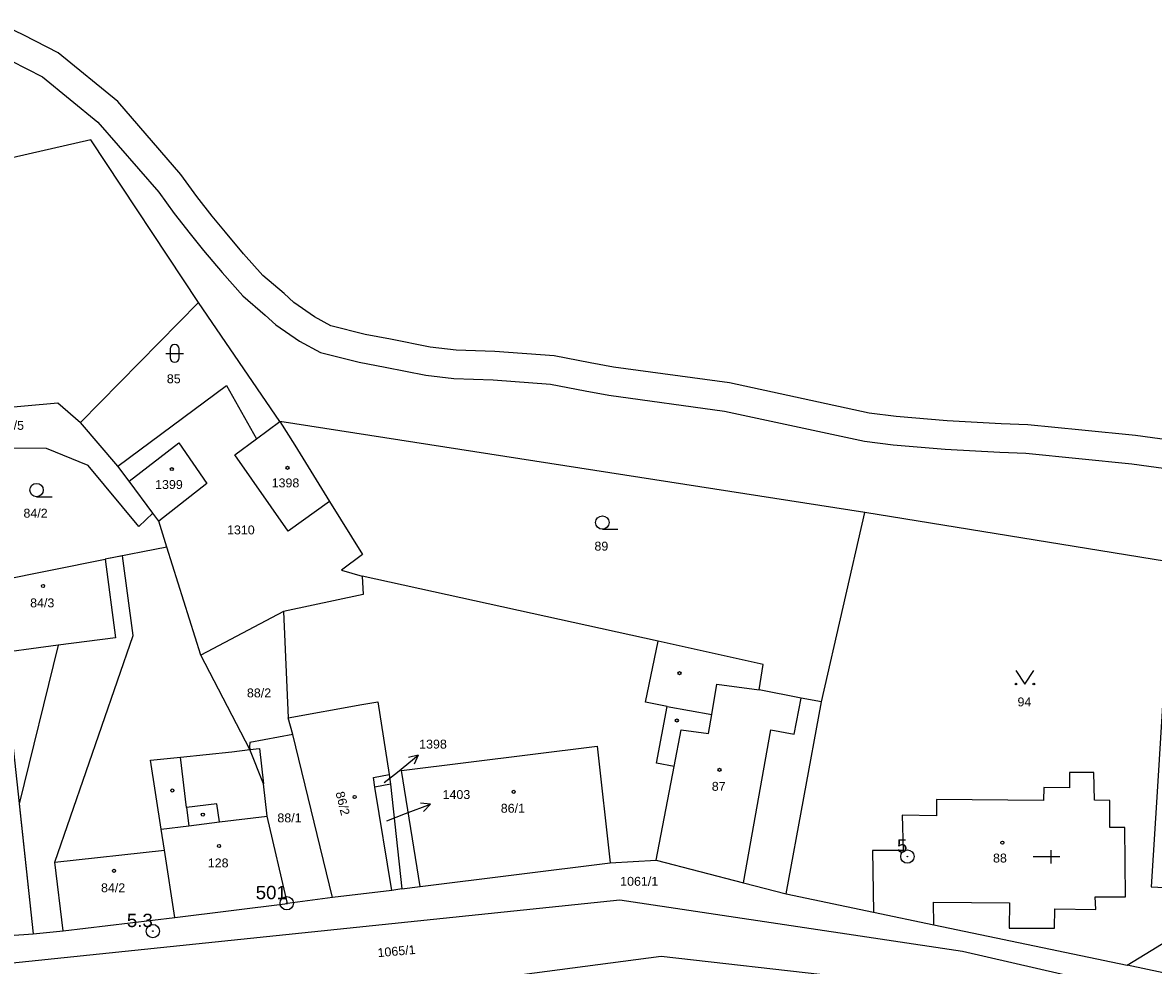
# Model space of a CAD drawing. Header units: metres. Extents: x -747283 to -746243, y -1022515 to -1021544.
# Tile 35 of 43: x -746846 to -746719, y -1021726 to -1021620. Entities that reach past the tile are written whole.
import ezdxf
from ezdxf.enums import TextEntityAlignment as Align

# ---------------------------------------------------------------- set-up
doc = ezdxf.new("R2010")
doc.units = ezdxf.units.M
doc.header["$MEASUREMENT"] = 0
for name, color, linetype in [('101', 251, 'CONTINUOUS'), ('1016', 251, 'CONTINUOUS'), ('1029', 251, 'CONTINUOUS'), ('18', 251, 'CONTINUOUS'), ('21800', 251, 'CONTINUOUS'), ('21900', 251, 'CONTINUOUS'), ('23700', 251, 'CONTINUOUS'), ('304', 251, 'CONTINUOUS'), ('314', 251, 'CONTINUOUS'), ('316', 251, 'CONTINUOUS'), ('402', 251, 'CONTINUOUS'), ('404', 251, 'CONTINUOUS'), ('409', 251, 'CONTINUOUS')]:
    doc.layers.add(name, color=color, linetype=linetype)
doc.styles.add('Arial', font='arial.ttf', dxfattribs={"height": 1})
doc.styles.get("Standard").update_dxf_attribs({"font": 'arial.ttf'})

# ---------------------------------------------------------------- blocks, each defined once
blk = doc.blocks.new('4_02$0')
at = {"layer": '404', "linetype": 'Continuous'}
blk.add_circle((-0.01, 0), 0.175, dxfattribs=at)
blk = doc.blocks.new('1029$2')
at = {"layer": '1029', "color": 0, "linetype": 'Continuous'}
for p, q in [((0, 3), (-0.5, 2)), ((0, 0), (0, 3)), ((0, 3), (0.5, 2))]:
    blk.add_line(p, q, dxfattribs=at)
blk = doc.blocks.new('3_04$4')
at = {"layer": '304', "linetype": 'Continuous'}
blk.add_line((0.01, 0), (1.76, 0), dxfattribs=at)
blk.add_circle((0.01, 0.75), 0.75, dxfattribs=at)
blk = doc.blocks.new('3_16$6')
at = {"layer": '316', "linetype": 'Continuous'}
for p, q in [((-0.5, 1.5), (-0.5, 0.5)), ((0.5, 0.5), (0.5, 1.5)), ((-1, 1), (1, 1))]:
    blk.add_line(p, q, dxfattribs=at)
for centre, start, end in [((0, 1.5), 0, 180), ((0, 0.5), 180, 359.9879)]:
    blk.add_arc(centre, 0.5, start, end, dxfattribs=at)
blk = doc.blocks.new('3_14$5')
at = {"layer": '314', "linetype": 'Continuous'}
blk.add_lwpolyline([(-1, 1.5), (0, 0), (1, 1.5)], dxfattribs=at)
for centre in [(-1, 0), (1, 0)]:
    blk.add_circle(centre, 0.1, dxfattribs=at)
blk = doc.blocks.new('1_01$20')
at = {"layer": '101', "linetype": 'Continuous'}
for radius in [0.75, 0.03]:
    blk.add_circle((0, 0), radius, dxfattribs=at)
blk = doc.blocks.new('4_09$22')
at = {"layer": '409', "color": 255, "linetype": 'Continuous'}
for p, q in [((0, 3), (0, 0)), ((-0.75, 2), (0.75, 2))]:
    blk.add_line(p, q, dxfattribs=at)

msp = doc.modelspace()

# ---------------------------------------------------------------- linework, layer by layer
at = {"layer": '1029'}
for p, q in [((-746805.01, -1021705.79), (-746803.52, -1021704.6)), ((-746804.72, -1021710.07), (-746802.62, -1021709.27))]:
    msp.add_line(p, q, dxfattribs=at)
at = {"layer": '21800'}
for p, q in [((-746775.65, -1021696.77), (-746774.23, -1021689.92)), ((-746758.97, -1021700.36), (-746758.18, -1021696.29)), ((-746773.2, -1021697.24), (-746775.65, -1021696.77)), ((-746774.4, -1021703.61), (-746773.2, -1021697.24)), ((-746773.2, -1021697.24), (-746768.21, -1021698.13)), ((-746764.65, -1021717.04), (-746761.58, -1021699.87)), ((-746761.58, -1021699.87), (-746758.97, -1021700.36)), ((-746846.75, -1021701.17), (-746844.42, -1021722.75)), ((-746803.05, -1021704.44), (-746781.08, -1021701.68)), ((-746781.08, -1021701.68), (-746779.62, -1021714.79)), ((-746827.19, -1021708.59), (-746827.87, -1021702.92)), ((-746772.44, -1021703.97), (-746774.4, -1021703.61)), ((-746800.96, -1021717.45), (-746803.05, -1021704.44)), ((-746823.79, -1021708.16), (-746827.19, -1021708.59)), ((-746827.19, -1021708.59), (-746826.94, -1021710.64)), ((-746823.5, -1021710.21), (-746823.79, -1021708.16)), ((-746826.94, -1021710.64), (-746823.5, -1021710.21)), ((-746823.5, -1021710.21), (-746818.16, -1021709.54)), ((-746830.05, -1021711.03), (-746826.94, -1021710.64))]:
    msp.add_line(p, q, dxfattribs=at)
msp.add_lwpolyline([(-746820.08, -1021702.09), (-746819.02, -1021701.95), (-746818.57, -1021705.93)], dxfattribs=at)
at = {"layer": '21900'}
for p, q in [((-746839.1, -1021665.36), (-746825.85, -1021651.89)), ((-746816.72, -1021665.23), (-746825.85, -1021651.89)), ((-746834.92, -1021670.25), (-746839.1, -1021665.36)), ((-746819.36, -1021667.2), (-746816.72, -1021665.23)), ((-746751.01, -1021675.48), (-746816.72, -1021665.23)), ((-746833.65, -1021671.96), (-746834.92, -1021670.25)), ((-746831, -1021675.54), (-746833.65, -1021671.96)), ((-746830.33, -1021676.45), (-746831, -1021675.54)), ((-746755.87, -1021696.73), (-746751.01, -1021675.48)), ((-746705.29, -1021682.88), (-746751.01, -1021675.48)), ((-746829.42, -1021679.34), (-746830.33, -1021676.45)), ((-746829.42, -1021679.34), (-746836.35, -1021680.7)), ((-746825.58, -1021691.47), (-746829.42, -1021679.34)), ((-746851.76, -1021683.82), (-746836.35, -1021680.7)), ((-746816.31, -1021686.56), (-746825.58, -1021691.47)), ((-746816.31, -1021686.56), (-746815.77, -1021698.5)), ((-746820.08, -1021702.09), (-746825.58, -1021691.47)), ((-746759.85, -1021718.29), (-746755.87, -1021696.73)), ((-746815.27, -1021700.37), (-746815.77, -1021698.5)), ((-746815.27, -1021700.37), (-746820.1, -1021701.3)), ((-746810.82, -1021718.69), (-746815.27, -1021700.37)), ((-746804.45, -1021704.88), (-746804.28, -1021705.96)), ((-746804.28, -1021705.96), (-746806.05, -1021706.3)), ((-746804.16, -1021717.89), (-746806.05, -1021706.3)), ((-746804.28, -1021705.96), (-746803.01, -1021717.73)), ((-746828.53, -1021720.93), (-746829.66, -1021713.37)), ((-746803.01, -1021717.73), (-746804.16, -1021717.89)), ((-746803.01, -1021717.73), (-746800.96, -1021717.45)), ((-746810.82, -1021718.69), (-746815.88, -1021719.36)), ((-746804.16, -1021717.89), (-746810.82, -1021718.69)), ((-746759.85, -1021718.29), (-746750.06, -1021720.32)), ((-746828.53, -1021720.93), (-746815.88, -1021719.36)), ((-746750.06, -1021720.32), (-746743.28, -1021721.75)), ((-746841.05, -1021722.42), (-746828.53, -1021720.93)), ((-746743.28, -1021721.75), (-746721.56, -1021726.29)), ((-746707.09, -1021729.32), (-746721.56, -1021726.29))]:
    msp.add_line(p, q, dxfattribs=at)
for points in [[(-746825.85, -1021651.89), (-746837.97, -1021633.63), (-746875.79, -1021642.26)], [(-746834.92, -1021670.25), (-746822.73, -1021661.19), (-746819.36, -1021667.2)], [(-746872.48, -1021665.9), (-746841.66, -1021663.16), (-746839.1, -1021665.36)], [(-746816.72, -1021665.23), (-746815.05, -1021667.92), (-746811.14, -1021674.21)], [(-746831, -1021675.54), (-746832.55, -1021677.03), (-746838.26, -1021670.19), (-746842.95, -1021668.26), (-746853.57, -1021668.22)], [(-746833.65, -1021671.96), (-746828.06, -1021667.63), (-746824.94, -1021672.19), (-746830.33, -1021676.45)], [(-746811.14, -1021674.21), (-746815.77, -1021677.54), (-746821.79, -1021669), (-746819.36, -1021667.2)], [(-746811.14, -1021674.21), (-746807.43, -1021680.17), (-746809.79, -1021681.95), (-746807.48, -1021682.6)], [(-746836.35, -1021680.7), (-746835.2, -1021689.52), (-746841.62, -1021690.37), (-746849.92, -1021691.47), (-746851.76, -1021683.82)], [(-746807.48, -1021682.6), (-746807.38, -1021684.68), (-746816.31, -1021686.56)], [(-746762.9, -1021695.39), (-746762.45, -1021692.52), (-746774.23, -1021689.92), (-746807.48, -1021682.6)], [(-746705.82, -1021692.79), (-746717.27, -1021692.26), (-746718.16, -1021706.21), (-746718.87, -1021717.48), (-746710.59, -1021717.9)], [(-746774.45, -1021714.48), (-746772.44, -1021703.97), (-746771.66, -1021699.88), (-746768.58, -1021700.28), (-746768.21, -1021698.13), (-746767.64, -1021694.74), (-746762.9, -1021695.39)], [(-746755.87, -1021696.73), (-746758.18, -1021696.29), (-746762.9, -1021695.39)], [(-746815.77, -1021698.5), (-746807.5, -1021697.03), (-746805.73, -1021696.71), (-746804.45, -1021704.88)], [(-746820.1, -1021701.3), (-746820.12, -1021701.72), (-746820.08, -1021702.09)], [(-746829.66, -1021713.37), (-746830.05, -1021711.03), (-746831.25, -1021703.26), (-746827.87, -1021702.92), (-746822.11, -1021702.34), (-746820.08, -1021702.09)], [(-746815.88, -1021719.36), (-746818.16, -1021709.54), (-746818.57, -1021705.93), (-746820.08, -1021702.09)], [(-746806.05, -1021706.3), (-746806.22, -1021705.22), (-746804.45, -1021704.88)], [(-746743.28, -1021721.75), (-746743.29, -1021719.23), (-746734.77, -1021719.3), (-746734.8, -1021722.13), (-746729.72, -1021722.14), (-746729.67, -1021719.98), (-746725.07, -1021720.02), (-746725.13, -1021718.62), (-746721.73, -1021718.63), (-746721.81, -1021710.84), (-746723.5, -1021710.84), (-746723.51, -1021707.78), (-746725.23, -1021707.77), (-746725.31, -1021704.64), (-746728.02, -1021704.65), (-746728.02, -1021706.36), (-746730.91, -1021706.34), (-746730.95, -1021707.8), (-746742.96, -1021707.67), (-746742.95, -1021709.51), (-746746.81, -1021709.43), (-746746.72, -1021713.42), (-746750.16, -1021713.43), (-746750.06, -1021720.32)], [(-746841.05, -1021722.42), (-746842.01, -1021714.73), (-746829.66, -1021713.37)], [(-746800.96, -1021717.45), (-746779.62, -1021714.79), (-746774.45, -1021714.48)], [(-746774.45, -1021714.48), (-746764.65, -1021717.04), (-746759.85, -1021718.29)], [(-746892.28, -1021720.88), (-746875.61, -1021729), (-746778.55, -1021718.94), (-746740.03, -1021724.7), (-746706.79, -1021732.36), (-746686.54, -1021737.57), (-746652.07, -1021744.15)], [(-746721.56, -1021726.29), (-746715.01, -1021722.3), (-746710.59, -1021717.9)], [(-746849.78, -1021723.16), (-746844.42, -1021722.75), (-746841.05, -1021722.42)], [(-746683.76, -1021745.66), (-746695.52, -1021740.9), (-746715.97, -1021735.77), (-746754.1, -1021727.57), (-746773.88, -1021725.31), (-746827.09, -1021732.3)]]:
    msp.add_lwpolyline(points, dxfattribs=at)
at = {"layer": '23700'}
for points in [[(-746715.97, -1021667.44), (-746720.63, -1021666.83), (-746726.65, -1021666.22), (-746732.72, -1021665.61), (-746735.7, -1021665.5), (-746741.78, -1021665.16), (-746747.5, -1021664.68), (-746750.52, -1021664.31), (-746766.2, -1021660.92), (-746779.26, -1021659.13), (-746781.85, -1021658.67), (-746785.9, -1021657.87), (-746792.59, -1021657.37), (-746796.93, -1021657.22), (-746799.84, -1021656.9), (-746804.28, -1021656.01), (-746807.14, -1021655.48), (-746807.14, -1021655.48), (-746810.99, -1021654.5), (-746812.83, -1021653.5), (-746815.17, -1021651.88), (-746816.24, -1021650.89), (-746818.64, -1021648.85), (-746820.8, -1021646.42), (-746822.83, -1021643.99), (-746824.31, -1021642.19), (-746826.04, -1021639.97), (-746827.83, -1021637.51), (-746834.93, -1021629.32), (-746841.64, -1021623.84), (-746845.49, -1021621.87), (-746848.48, -1021620.46)], [(-746846.91, -1021624.75), (-746843.4, -1021626.54), (-746837.17, -1021631.62), (-746830.33, -1021639.51), (-746828.6, -1021641.89), (-746826.81, -1021644.19), (-746825.29, -1021646.03), (-746823.22, -1021648.5), (-746820.88, -1021651.15), (-746818.36, -1021653.29), (-746817.17, -1021654.38), (-746814.51, -1021656.22), (-746812.17, -1021657.5), (-746807.82, -1021658.6), (-746804.88, -1021659.15), (-746800.34, -1021660.06), (-746797.17, -1021660.42), (-746792.77, -1021660.57), (-746786.32, -1021661.05), (-746782.43, -1021661.81), (-746779.76, -1021662.29), (-746766.76, -1021664.08), (-746751.06, -1021667.47), (-746747.82, -1021667.86), (-746742, -1021668.36), (-746735.84, -1021668.7), (-746732.94, -1021668.81), (-746726.97, -1021669.4), (-746721.01, -1021670.01), (-746716.39, -1021670.62)]]:
    msp.add_lwpolyline(points, dxfattribs=at)
msp.add_lwpolyline([(-746836.35, -1021680.7), (-746835.2, -1021689.52), (-746841.62, -1021690.37), (-746845.99, -1021708.16), (-746844.42, -1021722.75), (-746841.05, -1021722.42), (-746842.01, -1021714.73), (-746833.21, -1021689.26), (-746834.39, -1021680.31), (-746836.35, -1021680.7)], close=True, dxfattribs=at)

# ---------------------------------------------------------------- block references
at = {"layer": '101'}
for p in [(-746746.24, -1021714.09), (-746815.94, -1021719.33), (-746830.99, -1021722.46)]:
    msp.add_blockref('1_01$20', p, dxfattribs=at)
at = {"layer": '1029'}
for p, rotation in [((-746803.52, -1021704.6), 309), ((-746802.62, -1021709.27), 291)]:
    msp.add_blockref('1029$2', p, dxfattribs=dict(at, rotation=rotation))
at = {"layer": '304'}
for p in [(-746844.06, -1021673.69), (-746780.51, -1021677.34)]:
    msp.add_blockref('3_04$4', p, dxfattribs=at)
at = {"layer": '314'}
msp.add_blockref('3_14$5', (-746733.04, -1021694.72), dxfattribs=at)
at = {"layer": '316'}
msp.add_blockref('3_16$6', (-746828.54, -1021658.6), dxfattribs=at)
at = {"layer": '402', "rotation": 270}
for p in [(-746771.83, -1021693.51), (-746772.13, -1021698.82), (-746828.81, -1021706.69), (-746825.37, -1021709.39)]:
    msp.add_blockref('4_02$0', p, dxfattribs=at)
at = {"layer": '404'}
for p in [(-746828.85, -1021670.59), (-746815.85, -1021670.45), (-746843.31, -1021683.71), (-746767.33, -1021704.36), (-746808.32, -1021707.41), (-746790.44, -1021706.82), (-746823.54, -1021712.91), (-746735.56, -1021712.53), (-746835.35, -1021715.7)]:
    msp.add_blockref('4_02$0', p, dxfattribs=at)
at = {"layer": '409', "rotation": 270}
msp.add_blockref('4_09$22', (-746732.11, -1021714.11), dxfattribs=at)

# ---------------------------------------------------------------- texts
at = {"layer": '1016'}
for s, p in [('5', (-746746.24, -1021714.09)), ('501', (-746815.94, -1021719.33)), ('5.3', (-746830.99, -1021722.46))]:
    msp.add_text(s, height=1.5, dxfattribs=at).set_placement(p, align=Align.BOTTOM_RIGHT)
at = {"layer": '18', "style": 'Arial'}
for s, p in [('85', (-746828.64, -1021660.45)), ('84/5', (-746846.82, -1021665.68)), ('84/2', (-746844.16, -1021675.54)), ('94', (-746733.09, -1021696.73)), ('87', (-746767.43, -1021706.21)), ('86/1', (-746790.55, -1021708.67)), ('88', (-746735.84, -1021714.26))]:
    msp.add_text(s, height=1, dxfattribs=at).set_placement(p, align=Align.MIDDLE_CENTER)
for s, p in [('1399', (-746829.18, -1021673.12)), ('1398', (-746816.09, -1021672.94)), ('1310', (-746821.1, -1021678.22)), ('89', (-746780.61, -1021680.04)), ('84/3', (-746843.41, -1021686.41)), ('88/2', (-746819.06, -1021696.52)), ('1398', (-746799.52, -1021702.27)), ('1403', (-746796.89, -1021707.93)), ('88/1', (-746815.64, -1021710.55)), ('128', (-746823.65, -1021715.61)), ('1061/1', (-746776.36, -1021717.67)), ('84/2', (-746835.45, -1021718.4))]:
    msp.add_text(s, height=1, dxfattribs=at).set_placement(p, align=Align.BOTTOM_CENTER)
for s, rotation, p in [('86/2', 284, (-746809.66, -1021708.12)), ('1065/1', 5, (-746803.62, -1021724.71))]:
    msp.add_text(s, height=1, rotation=rotation, dxfattribs=at).set_placement(p, align=Align.MIDDLE_CENTER)

doc.saveas('drawing.dxf')
